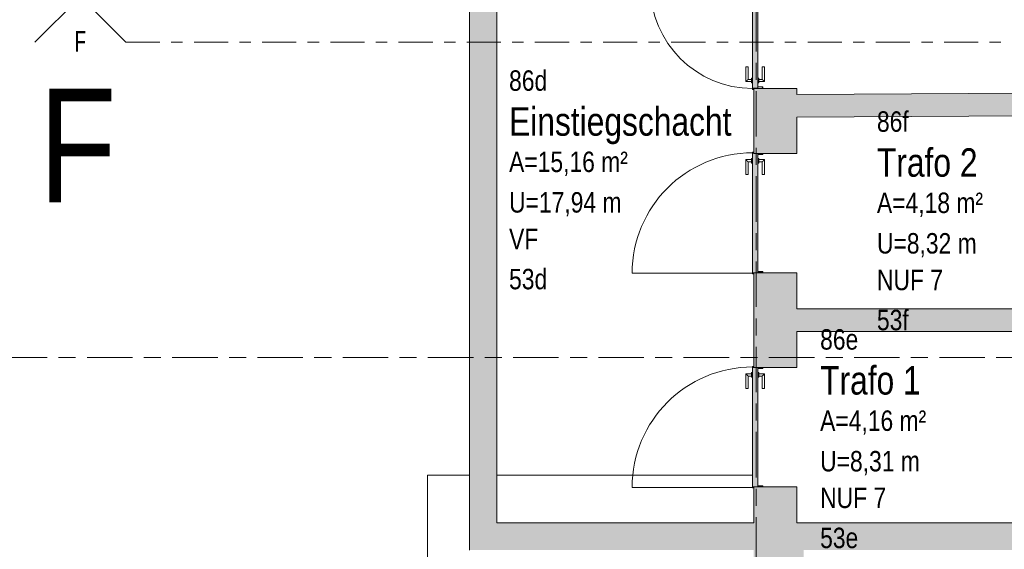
# Model space of a CAD drawing. Header units: metres. Extents: x 2 to 163, y -54 to 869.
# Tile 40 of 78: x 21.79 to 30.46, y 6.29 to 10.96. Entities that reach past the tile are written whole.
import ezdxf

# ---------------------------------------------------------------- set-up
doc = ezdxf.new("R2010")
doc.units = ezdxf.units.M
doc.linetypes.add('_Rasterlinie_', pattern=[0.75, 0.4, -0.1, 0.15, -0.1])
doc.linetypes.add('_Schnittlinie_', pattern=[0.6, 0.3, -0.1, 0.1, -0.1])
for name, color, linetype, lineweight in [('A_Geschossdecken', 7, 'Continuous', 5), ('A_Notizen', 50, 'Continuous', 5), ('A_Raster', 128, 'Continuous', 5), ('A_Raum-Txt', 16, 'Continuous', 5), ('A_Symbol-S_A', 172, 'Continuous', 5), ('A_Tuer', 128, 'Continuous', 5), ('A_Türen_Element', 128, 'Continuous', 5), ('A_Türen_Rahmen', 128, 'Continuous', 5), ('A_Wand', 244, 'Continuous', 5), ('A_Wand_Schraff', 1, 'Continuous', 5), ('A_Öffnung', 128, 'Continuous', 5)]:
    doc.layers.add(name, color=color, linetype=linetype, lineweight=lineweight)
doc.styles.add('Arial Narrow', font='ARIALN.TTF', dxfattribs={"width": 0.8, "height": 0.18})
doc.styles.add('Arial_1', font='arial.ttf', dxfattribs={"width": 0.8, "height": 0.18})
doc.styles.add('Arial_2', font='arial.ttf', dxfattribs={"width": 0.8, "height": 1})
doc.styles.add('Arial_B', font='txt', dxfattribs={"width": 0.8, "height": 0.25})

# ---------------------------------------------------------------- blocks, each defined once
blk = doc.blocks.new('TU DF 1 - Stahl-Eckzarge flächenbündig - DL - 1050 x 2030-8580558-AB-E-1 OK FFB')
at = {"layer": 'A_Tuer', "lineweight": 9}
h = blk.add_hatch(color=253, dxfattribs=at)
h.paths.add_polyline_path([(0.535, -0.19), (0.533, -0.19), (0.533, -0.198), (0.53, -0.2), (0.535, -0.2)], flags=0)
h.paths.add_polyline_path([(0.532, -0.19), (0.53, -0.19), (0.53, -0.2), (0.532, -0.198)], flags=0)
h.paths.add_polyline_path([(0.525, -0.153), (0.517, -0.153), (0.517, -0.112), (0.523, -0.112), (0.523, -0.12), (0.525, -0.12), (0.525, -0.11), (0.515, -0.11), (0.515, -0.155), (0.525, -0.1542)], flags=0)
h.paths.add_polyline_path([(-0.515, -0.155), (-0.515, -0.11), (-0.525, -0.11), (-0.525, -0.12), (-0.523, -0.12), (-0.523, -0.112), (-0.517, -0.112), (-0.517, -0.153), (-0.525, -0.153), (-0.525, -0.155)], flags=0)
h.paths.add_polyline_path([(-0.53, -0.2), (-0.533, -0.198), (-0.533, -0.19), (-0.535, -0.19), (-0.535, -0.2)], flags=0)
h.paths.add_polyline_path([(-0.53, -0.19), (-0.532, -0.19), (-0.532, -0.198), (-0.53, -0.2)], flags=0)
blk.add_hatch(color=253, dxfattribs=at).paths.add_polyline_path([(0.526, -0.2), (0.525, -0.155), (-0.525, -0.155), (-0.525, -0.2), (0.525, -0.2)], flags=0)
at = {"layer": 'A_Tuer', "color": 250, "lineweight": 9}
for p, q in [((-0.48, -0.145), (-0.48, -0.155)), ((-0.48, -0.145), (-0.44, -0.145)), ((-0.47, -0.095), (-0.47, -0.145)), ((-0.34, -0.095), (-0.47, -0.095)), ((-0.47, -0.095), (-0.47, -0.145)), ((-0.34, -0.095), (-0.47, -0.095)), ((-0.45, -0.145), (-0.45, -0.115)), ((-0.45, -0.115), (-0.34, -0.115)), ((-0.45, -0.145), (-0.45, -0.115)), ((-0.45, -0.115), (-0.34, -0.115)), ((-0.44, -0.155), (-0.44, -0.145)), ((-0.34, -0.095), (-0.34, -0.115)), ((-0.34, -0.095), (-0.34, -0.115)), ((-0.48, -0.2), (-0.48, -0.21)), ((-0.44, -0.21), (-0.48, -0.21)), ((-0.47, -0.21), (-0.47, -0.26)), ((-0.47, -0.21), (-0.47, -0.26)), ((-0.45, -0.24), (-0.45, -0.21)), ((-0.45, -0.24), (-0.45, -0.21)), ((-0.34, -0.24), (-0.45, -0.24)), ((-0.34, -0.24), (-0.45, -0.24)), ((-0.44, -0.21), (-0.44, -0.2)), ((-0.34, -0.24), (-0.34, -0.26)), ((-0.34, -0.24), (-0.34, -0.26)), ((-0.47, -0.26), (-0.34, -0.26)), ((-0.47, -0.26), (-0.34, -0.26))]:
    blk.add_line(p, q, dxfattribs=at)
for points in [[(-0.45, -0.115), (-0.45, -0.115), (-0.4502, -0.1148), (-0.4507, -0.1143), (-0.4513, -0.1137), (-0.4519, -0.1131), (-0.4525, -0.1125), (-0.4531, -0.1119), (-0.4539, -0.1111), (-0.4548, -0.1102), (-0.4556, -0.1094), (-0.4562, -0.1088), (-0.4568, -0.1082), (-0.4574, -0.1076), (-0.458, -0.107), (-0.4587, -0.1063), (-0.4593, -0.1057), (-0.46, -0.105), (-0.4607, -0.1043), (-0.4613, -0.1037), (-0.462, -0.103), (-0.4626, -0.1024), (-0.4632, -0.1018), (-0.4638, -0.1012), (-0.4644, -0.1006), (-0.465, -0.1), (-0.4656, -0.0994), (-0.4663, -0.0987), (-0.4669, -0.0981), (-0.4675, -0.0975), (-0.4681, -0.0969), (-0.4687, -0.0963), (-0.4693, -0.0957), (-0.4698, -0.0952), (-0.47, -0.095), (-0.47, -0.095)], [(-0.45, -0.115), (-0.45, -0.115), (-0.4502, -0.1148), (-0.4507, -0.1143), (-0.4513, -0.1137), (-0.4519, -0.1131), (-0.4525, -0.1125), (-0.4531, -0.1119), (-0.4539, -0.1111), (-0.4548, -0.1102), (-0.4556, -0.1094), (-0.4562, -0.1088), (-0.4568, -0.1082), (-0.4574, -0.1076), (-0.458, -0.107), (-0.4587, -0.1063), (-0.4593, -0.1057), (-0.46, -0.105), (-0.4607, -0.1043), (-0.4613, -0.1037), (-0.462, -0.103), (-0.4626, -0.1024), (-0.4632, -0.1018), (-0.4638, -0.1012), (-0.4644, -0.1006), (-0.465, -0.1), (-0.4656, -0.0994), (-0.4663, -0.0987), (-0.4669, -0.0981), (-0.4675, -0.0975), (-0.4681, -0.0969), (-0.4687, -0.0963), (-0.4693, -0.0957), (-0.4698, -0.0952), (-0.47, -0.095), (-0.47, -0.095)], [(-0.47, -0.26), (-0.47, -0.26), (-0.4698, -0.2598), (-0.4693, -0.2593), (-0.4687, -0.2587), (-0.4681, -0.2581), (-0.4675, -0.2575), (-0.4669, -0.2569), (-0.4661, -0.2561), (-0.4652, -0.2552), (-0.4644, -0.2544), (-0.4638, -0.2538), (-0.4632, -0.2532), (-0.4626, -0.2526), (-0.462, -0.252), (-0.4613, -0.2513), (-0.4607, -0.2507), (-0.46, -0.25), (-0.4593, -0.2493), (-0.4587, -0.2487), (-0.458, -0.248), (-0.4574, -0.2474), (-0.4568, -0.2468), (-0.4562, -0.2462), (-0.4556, -0.2456), (-0.455, -0.245), (-0.4544, -0.2444), (-0.4537, -0.2437), (-0.4531, -0.2431), (-0.4525, -0.2425), (-0.4519, -0.2419), (-0.4513, -0.2413), (-0.4507, -0.2407), (-0.4502, -0.2402), (-0.45, -0.24), (-0.45, -0.24)], [(-0.47, -0.26), (-0.47, -0.26), (-0.4698, -0.2598), (-0.4693, -0.2593), (-0.4687, -0.2587), (-0.4681, -0.2581), (-0.4675, -0.2575), (-0.4669, -0.2569), (-0.4661, -0.2561), (-0.4652, -0.2552), (-0.4644, -0.2544), (-0.4638, -0.2538), (-0.4632, -0.2532), (-0.4626, -0.2526), (-0.462, -0.252), (-0.4613, -0.2513), (-0.4607, -0.2507), (-0.46, -0.25), (-0.4593, -0.2493), (-0.4587, -0.2487), (-0.458, -0.248), (-0.4574, -0.2474), (-0.4568, -0.2468), (-0.4562, -0.2462), (-0.4556, -0.2456), (-0.455, -0.245), (-0.4544, -0.2444), (-0.4537, -0.2437), (-0.4531, -0.2431), (-0.4525, -0.2425), (-0.4519, -0.2419), (-0.4513, -0.2413), (-0.4507, -0.2407), (-0.4502, -0.2402), (-0.45, -0.24), (-0.45, -0.24)]]:
    blk.add_open_spline(points, degree=3, knots=[0, 0, 0, 0, 0.083333, 0.125, 0.166667, 0.208333, 0.229167, 0.25, 0.291667, 0.333333, 0.354167, 0.375, 0.395833, 0.416667, 0.4375, 0.458333, 0.479167, 0.5, 0.520833, 0.541667, 0.5625, 0.583333, 0.604167, 0.625, 0.645833, 0.666667, 0.6875, 0.708333, 0.75, 0.770833, 0.791667, 0.833333, 0.875, 0.916667, 1, 1, 1, 1], dxfattribs=at)
at = {"layer": 'A_Türen_Element', "color": 250, "lineweight": 9}
for p, q in [((0.525, -0.155), (-0.525, -0.155)), ((-0.526, -0.19), (-0.526, -0.2)), ((-0.526, -0.2), (0.526, -0.2)), ((0.526, -0.2), (0.526, -0.19))]:
    blk.add_line(p, q, dxfattribs=at)
at = {"layer": 'A_Türen_Rahmen', "color": 250, "lineweight": 9}
for p, q in [((-0.525, -0.11), (-0.515, -0.11)), ((-0.523, -0.12), (-0.525, -0.12)), ((-0.525, -0.153), (-0.517, -0.153)), ((-0.515, -0.155), (-0.525, -0.155)), ((-0.523, -0.112), (-0.523, -0.12)), ((-0.517, -0.112), (-0.523, -0.112)), ((-0.517, -0.153), (-0.517, -0.112)), ((-0.515, -0.11), (-0.515, -0.155)), ((0.515, -0.11), (0.525, -0.11)), ((0.515, -0.155), (0.515, -0.11)), ((0.525, -0.155), (0.515, -0.155)), ((0.517, -0.112), (0.517, -0.153)), ((0.523, -0.112), (0.517, -0.112)), ((0.517, -0.153), (0.525, -0.153)), ((0.523, -0.12), (0.523, -0.112)), ((0.525, -0.12), (0.523, -0.12)), ((-0.535, -0.2), (-0.535, -0.19)), ((-0.53, -0.2), (-0.535, -0.2)), ((-0.533, -0.19), (-0.533, -0.198)), ((-0.533, -0.198), (-0.532, -0.198)), ((-0.532, -0.198), (-0.532, -0.19)), ((-0.53, -0.19), (-0.53, -0.2)), ((0.53, -0.2), (0.53, -0.19)), ((0.535, -0.2), (0.53, -0.2)), ((0.532, -0.19), (0.532, -0.198)), ((0.532, -0.198), (0.533, -0.198)), ((0.533, -0.198), (0.533, -0.19)), ((0.535, -0.19), (0.535, -0.2))]:
    blk.add_line(p, q, dxfattribs=at)
at = {"layer": 'A_Öffnung', "color": 250, "lineweight": 9}
blk.add_line((0.53, -0.2), (0.53, -1.26), dxfattribs=at)
blk.add_arc((0.53, -0.2), 1.06, 180, 270, dxfattribs=at)
blk = doc.blocks.new('TU DF 1 - Stahl-Eckzarge flächenbündig - DL - 900 x 2050-8580560-AB-E-1 OK FFB')
at = {"layer": 'A_Tuer', "lineweight": 9}
h = blk.add_hatch(color=253, dxfattribs=at)
h.paths.add_polyline_path([(-0.46, 0.2), (-0.46, 0.19), (-0.458, 0.19), (-0.458, 0.198), (-0.452, 0.198), (-0.4511, 0.19), (-0.45, 0.19), (-0.4511, 0.2)], flags=0)
h.paths.add_polyline_path([(-0.45, 0.153), (-0.437, 0.153), (-0.437, 0.112), (-0.448, 0.112), (-0.448, 0.12), (-0.45, 0.12), (-0.45, 0.11), (-0.435, 0.11), (-0.435, 0.155), (-0.45, 0.155)], flags=0)
h.paths.add_polyline_path([(0.435, 0.155), (0.435, 0.11), (0.45, 0.11), (0.45, 0.12), (0.448, 0.12), (0.448, 0.112), (0.437, 0.112), (0.437, 0.153), (0.45, 0.153), (0.45, 0.155), (0.4367, 0.155)], flags=0)
h.paths.add_polyline_path([(0.45, 0.2), (0.45, 0.19), (0.452, 0.19), (0.452, 0.198), (0.458, 0.198), (0.458, 0.19), (0.46, 0.19), (0.46, 0.2)], flags=0)
blk.add_hatch(color=253, dxfattribs=at).paths.add_polyline_path([(-0.446, 0.155), (0.446, 0.155), (0.446, 0.2), (-0.446, 0.2), (-0.446, 0.1696)], flags=0)
at = {"layer": 'A_Tuer', "color": 250, "lineweight": 9}
for p, q in [((-0.39, 0.26), (-0.39, 0.21)), ((-0.26, 0.26), (-0.39, 0.26)), ((-0.39, 0.26), (-0.39, 0.21)), ((-0.26, 0.26), (-0.39, 0.26)), ((-0.26, 0.26), (-0.26, 0.24)), ((-0.26, 0.26), (-0.26, 0.24)), ((-0.4, 0.21), (-0.4, 0.2)), ((-0.4, 0.21), (-0.36, 0.21)), ((-0.37, 0.21), (-0.37, 0.24)), ((-0.37, 0.24), (-0.26, 0.24)), ((-0.37, 0.21), (-0.37, 0.24)), ((-0.37, 0.24), (-0.26, 0.24)), ((-0.36, 0.2), (-0.36, 0.21)), ((-0.4, 0.155), (-0.4, 0.145)), ((-0.36, 0.145), (-0.4, 0.145)), ((-0.39, 0.145), (-0.39, 0.095)), ((-0.39, 0.145), (-0.39, 0.095)), ((-0.39, 0.095), (-0.26, 0.095)), ((-0.39, 0.095), (-0.26, 0.095)), ((-0.37, 0.115), (-0.37, 0.145)), ((-0.37, 0.115), (-0.37, 0.145)), ((-0.26, 0.115), (-0.37, 0.115)), ((-0.26, 0.115), (-0.37, 0.115)), ((-0.36, 0.145), (-0.36, 0.155)), ((-0.26, 0.115), (-0.26, 0.095)), ((-0.26, 0.115), (-0.26, 0.095))]:
    blk.add_line(p, q, dxfattribs=at)
for points in [[(-0.37, 0.24), (-0.37, 0.24), (-0.3702, 0.2402), (-0.3707, 0.2407), (-0.3713, 0.2413), (-0.3719, 0.2419), (-0.3725, 0.2425), (-0.3731, 0.2431), (-0.3739, 0.2439), (-0.3748, 0.2448), (-0.3756, 0.2456), (-0.3762, 0.2462), (-0.3768, 0.2468), (-0.3774, 0.2474), (-0.378, 0.248), (-0.3787, 0.2487), (-0.3793, 0.2493), (-0.38, 0.25), (-0.3807, 0.2507), (-0.3813, 0.2513), (-0.382, 0.252), (-0.3826, 0.2526), (-0.3832, 0.2532), (-0.3838, 0.2538), (-0.3844, 0.2544), (-0.385, 0.255), (-0.3856, 0.2556), (-0.3863, 0.2563), (-0.3869, 0.2569), (-0.3875, 0.2575), (-0.3881, 0.2581), (-0.3887, 0.2587), (-0.3893, 0.2593), (-0.3898, 0.2598), (-0.39, 0.26), (-0.39, 0.26)], [(-0.37, 0.24), (-0.37, 0.24), (-0.3702, 0.2402), (-0.3707, 0.2407), (-0.3713, 0.2413), (-0.3719, 0.2419), (-0.3725, 0.2425), (-0.3731, 0.2431), (-0.3739, 0.2439), (-0.3748, 0.2448), (-0.3756, 0.2456), (-0.3762, 0.2462), (-0.3768, 0.2468), (-0.3774, 0.2474), (-0.378, 0.248), (-0.3787, 0.2487), (-0.3793, 0.2493), (-0.38, 0.25), (-0.3807, 0.2507), (-0.3813, 0.2513), (-0.382, 0.252), (-0.3826, 0.2526), (-0.3832, 0.2532), (-0.3838, 0.2538), (-0.3844, 0.2544), (-0.385, 0.255), (-0.3856, 0.2556), (-0.3863, 0.2563), (-0.3869, 0.2569), (-0.3875, 0.2575), (-0.3881, 0.2581), (-0.3887, 0.2587), (-0.3893, 0.2593), (-0.3898, 0.2598), (-0.39, 0.26), (-0.39, 0.26)], [(-0.39, 0.095), (-0.39, 0.095), (-0.3898, 0.0952), (-0.3893, 0.0957), (-0.3887, 0.0963), (-0.3881, 0.0969), (-0.3875, 0.0975), (-0.3869, 0.0981), (-0.3861, 0.0989), (-0.3852, 0.0998), (-0.3844, 0.1006), (-0.3838, 0.1012), (-0.3832, 0.1018), (-0.3826, 0.1024), (-0.382, 0.103), (-0.3813, 0.1037), (-0.3807, 0.1043), (-0.38, 0.105), (-0.3793, 0.1057), (-0.3787, 0.1063), (-0.378, 0.107), (-0.3774, 0.1076), (-0.3768, 0.1082), (-0.3762, 0.1088), (-0.3756, 0.1094), (-0.375, 0.11), (-0.3744, 0.1106), (-0.3737, 0.1113), (-0.3731, 0.1119), (-0.3725, 0.1125), (-0.3719, 0.1131), (-0.3713, 0.1137), (-0.3707, 0.1143), (-0.3702, 0.1148), (-0.37, 0.115), (-0.37, 0.115)], [(-0.39, 0.095), (-0.39, 0.095), (-0.3898, 0.0952), (-0.3893, 0.0957), (-0.3887, 0.0963), (-0.3881, 0.0969), (-0.3875, 0.0975), (-0.3869, 0.0981), (-0.3861, 0.0989), (-0.3852, 0.0998), (-0.3844, 0.1006), (-0.3838, 0.1012), (-0.3832, 0.1018), (-0.3826, 0.1024), (-0.382, 0.103), (-0.3813, 0.1037), (-0.3807, 0.1043), (-0.38, 0.105), (-0.3793, 0.1057), (-0.3787, 0.1063), (-0.378, 0.107), (-0.3774, 0.1076), (-0.3768, 0.1082), (-0.3762, 0.1088), (-0.3756, 0.1094), (-0.375, 0.11), (-0.3744, 0.1106), (-0.3737, 0.1113), (-0.3731, 0.1119), (-0.3725, 0.1125), (-0.3719, 0.1131), (-0.3713, 0.1137), (-0.3707, 0.1143), (-0.3702, 0.1148), (-0.37, 0.115), (-0.37, 0.115)]]:
    blk.add_open_spline(points, degree=3, knots=[0, 0, 0, 0, 0.083333, 0.125, 0.166667, 0.208333, 0.229167, 0.25, 0.291667, 0.333333, 0.354167, 0.375, 0.395833, 0.416667, 0.4375, 0.458333, 0.479167, 0.5, 0.520833, 0.541667, 0.5625, 0.583333, 0.604167, 0.625, 0.645833, 0.666667, 0.6875, 0.708333, 0.75, 0.770833, 0.791667, 0.833333, 0.875, 0.916667, 1, 1, 1, 1], dxfattribs=at)
at = {"layer": 'A_Türen_Element', "color": 250, "lineweight": 9}
for p, q in [((-0.446, 0.2), (0.446, 0.2)), ((-0.446, 0.155), (-0.446, 0.2)), ((0.446, 0.2), (0.446, 0.155)), ((0.446, 0.155), (-0.446, 0.155))]:
    blk.add_line(p, q, dxfattribs=at)
at = {"layer": 'A_Türen_Rahmen', "color": 250, "lineweight": 9}
for p, q in [((-0.45, 0.2), (-0.46, 0.2)), ((-0.46, 0.2), (-0.46, 0.19)), ((-0.458, 0.19), (-0.458, 0.198)), ((-0.458, 0.198), (-0.452, 0.198)), ((-0.452, 0.198), (-0.452, 0.19)), ((-0.45, 0.19), (-0.45, 0.2)), ((0.46, 0.2), (0.45, 0.2)), ((0.45, 0.2), (0.45, 0.19)), ((0.452, 0.19), (0.452, 0.198)), ((0.452, 0.198), (0.458, 0.198)), ((0.458, 0.198), (0.458, 0.19)), ((0.46, 0.19), (0.46, 0.2)), ((-0.435, 0.155), (-0.45, 0.155)), ((-0.45, 0.153), (-0.437, 0.153)), ((-0.448, 0.12), (-0.45, 0.12)), ((-0.45, 0.11), (-0.435, 0.11)), ((-0.448, 0.112), (-0.448, 0.12)), ((-0.437, 0.112), (-0.448, 0.112)), ((-0.437, 0.153), (-0.437, 0.112)), ((-0.435, 0.11), (-0.435, 0.155)), ((0.45, 0.155), (0.435, 0.155)), ((0.435, 0.155), (0.435, 0.11)), ((0.435, 0.11), (0.45, 0.11)), ((0.437, 0.112), (0.437, 0.153)), ((0.437, 0.153), (0.45, 0.153)), ((0.448, 0.112), (0.437, 0.112)), ((0.45, 0.12), (0.448, 0.12)), ((0.448, 0.12), (0.448, 0.112))]:
    blk.add_line(p, q, dxfattribs=at)
at = {"layer": 'A_Öffnung', "color": 250, "lineweight": 9}
blk.add_line((0.45, 0.2), (0.45, 1.1), dxfattribs=at)
blk.add_arc((0.45, 0.2), 0.9, 90, 180, dxfattribs=at)
blk = doc.blocks.new('Schnitt - Name-592450-AB-E-1 OK FFB')
at = {"layer": 'A_Symbol-S_A', "lineweight": 9}
for p, q in [((-0.004, 0.004), (-0.008, 0)), ((0, 0), (-0.004, 0.004))]:
    blk.add_line(p, q, dxfattribs=at)

msp = doc.modelspace()

# ---------------------------------------------------------------- hatches: boundary and pattern name
at = {"layer": 'A_Wand_Schraff', "lineweight": 9}
h = msp.add_hatch(color=253, dxfattribs=at)
h.paths.add_polyline_path([(28.6315, 6.5265), (28.6315, 6.844), (28.2515, 6.844), (28.2515, 6.5265)], flags=0)
h.paths.add_polyline_path([(28.2515, 7.894), (28.6315, 7.894), (28.6315, 8.729), (28.2515, 8.729), (28.2515, 8.0412)], flags=0)
h.paths.add_polyline_path([(28.2515, 9.779), (28.6315, 9.779), (28.6315, 10.3505), (28.2515, 10.3495), (28.2515, 9.8168)], flags=0)
h.paths.add_polyline_path([(28.6315, 11.2505), (28.6315, 11.8346), (28.2515, 11.8346), (28.2515, 11.2505)], flags=0)
h.paths.add_polyline_path([(28.2515, 12.8846), (28.6315, 12.8846), (28.6315, 16.7123), (28.2515, 16.5756), (28.2515, 13.2365)], flags=0)
for points in [[(25.9915, 6.5265), (25.9915, 13.2365), (25.7515, 13.2365), (25.7515, 6.5265)], [(28.6315, 10.0973), (31.1009, 10.111), (31.1009, 10.311), (28.6315, 10.2973), (28.6315, 10.1719)], [(28.6761, 8.2115), (31.1009, 8.2115), (31.1009, 8.4115), (28.6315, 8.4115), (28.6315, 8.2115)], [(26.0713, 6.2865), (28.2508, 6.2865), (28.2508, 6.5265), (25.7515, 6.5265), (25.7515, 6.2865), (25.8313, 6.2865)], [(28.5408, 5.5965), (28.6908, 5.5965), (28.6908, 6.5265), (28.2508, 6.5265), (28.2508, 5.5965), (28.5258, 5.5965)], [(36.7463, 6.2865), (37.0363, 6.2865), (37.0363, 6.5265), (28.6908, 6.5265), (28.6908, 6.2865), (32.9876, 6.2865)]]:
    msp.add_hatch(color=253, dxfattribs=at).paths.add_polyline_path(points, flags=0)

# ---------------------------------------------------------------- linework, layer by layer
at = {"layer": 'A_Geschossdecken', "color": 253, "lineweight": 9}
for p, q in [((28.2515, 10.3505), (28.2515, 10.3545)), ((25.7515, 6.9465), (25.3815, 6.9465)), ((25.3815, 6.9465), (25.3815, -16.6096)), ((28.2415, 6.9465), (25.9915, 6.9465))]:
    msp.add_line(p, q, dxfattribs=at)
at = {"layer": 'A_Raster', "linetype": '_Rasterlinie_', "lineweight": 9}
for p, q in [((28.2722, -53.073), (28.2722, 37.0621)), ((87.2847, 7.9816), (15.4272, 7.9816))]:
    msp.add_line(p, q, dxfattribs=at)
at = {"layer": 'A_Symbol-S_A', "linetype": '_Schnittlinie_', "lineweight": 9}
msp.add_line((22.7262, 10.7587), (86.0189, 10.7587), dxfattribs=at)
at = {"layer": 'A_Wand', "color": 250, "lineweight": 9}
for p, q in [((25.7515, 13.4765), (25.7515, 6.2865)), ((25.9915, 6.5265), (25.9915, 13.2365)), ((28.6315, 10.3505), (28.2515, 10.3505)), ((28.2515, 10.3505), (28.2515, 9.779)), ((28.6315, 10.2973), (28.6315, 10.3505)), ((31.4131, 10.3127), (28.6315, 10.2973)), ((28.6315, 10.0973), (31.1009, 10.111)), ((28.6315, 9.779), (28.6315, 10.0973)), ((28.2515, 9.779), (28.6315, 9.779)), ((28.6315, 8.729), (28.2515, 8.729)), ((28.2515, 8.729), (28.2515, 7.894)), ((28.6315, 8.4115), (28.6315, 8.729)), ((31.1009, 8.4115), (28.6315, 8.4115)), ((28.6315, 7.894), (28.6315, 8.2115)), ((28.6315, 8.2115), (31.1009, 8.2115)), ((28.2515, 7.894), (28.6315, 7.894)), ((28.6315, 6.844), (28.2515, 6.844)), ((28.2515, 6.844), (28.2515, 6.5265)), ((28.6315, 6.5265), (28.6315, 6.844)), ((28.2515, 6.5265), (25.9915, 6.5265)), ((31.1009, 6.5265), (28.6315, 6.5265))]:
    msp.add_line(p, q, dxfattribs=at)

# ---------------------------------------------------------------- block references
at = {"layer": 'A_Symbol-S_A', "lineweight": 9, "xscale": 99.99999999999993, "yscale": 99.99999999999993, "zscale": 99.99999999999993}
msp.add_blockref('Schnitt - Name-592450-AB-E-1 OK FFB', (22.7262, 10.7587), dxfattribs=at)
at = {"layer": 'A_Tuer', "color": 250, "lineweight": 9}
for name, p, rotation in [('TU DF 1 - Stahl-Eckzarge flächenbündig - DL - 900 x 2050-8580560-AB-E-1 OK FFB', (28.4415, 10.8005), 89.99999999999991), ('TU DF 1 - Stahl-Eckzarge flächenbündig - DL - 1050 x 2030-8580558-AB-E-1 OK FFB', (28.4415, 9.254), 269.9999999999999), ('TU DF 1 - Stahl-Eckzarge flächenbündig - DL - 1050 x 2030-8580558-AB-E-1 OK FFB', (28.4415, 7.369), 269.9999999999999)]:
    msp.add_blockref(name, p, dxfattribs=dict(at, rotation=rotation))

# ---------------------------------------------------------------- texts
at = {"layer": 'A_Notizen', "color": 7, "insert": (21.9601, 10.3472), "char_height": 1, "width": 0.827342, "attachment_point": 1, "style": 'Arial_2'}
msp.add_mtext('F', dxfattribs=at)
at = {"layer": 'A_Raum-Txt', "attachment_point": 1}
for s, insert, char_height, width, style in [('86d', (26.0985, 10.5099), 0.18, 0.40405, 'Arial_1'), ('Einstiegschacht', (26.0985, 10.1845), 0.25, 2.58464, 'Arial_B'), ('86f', (29.3356, 10.1492), 0.18, 0.333502, 'Arial_1'), ('A=15,16 m²', (26.0985, 9.7947), 0.18, 1.244219, 'Arial_1'), ('Trafo 2', (29.3356, 9.8237), 0.25, 1.128776, 'Arial_B'), ('U=17,94 m', (26.0985, 9.438), 0.18, 1.180084, 'Arial_1'), ('A=4,18 m²', (29.3356, 9.4339), 0.18, 1.109535, 'Arial_1'), ('VF', (26.0985, 9.1154), 0.18, 0.307848, 'Arial_1'), ('U=8,32 m', (29.3356, 9.0773), 0.18, 1.0454, 'Arial_1'), ('53d', (26.0985, 8.7627), 0.18, 0.40405, 'Arial_1'), ('NUF 7', (29.3356, 8.7546), 0.18, 0.692658, 'Arial_1'), ('53f', (29.3356, 8.402), 0.18, 0.333502, 'Arial_1'), ('86e', (28.8356, 8.2316), 0.18, 0.397637, 'Arial_1'), ('Trafo 1', (28.8356, 7.9061), 0.25, 1.128776, 'Arial_B'), ('A=4,16 m²', (28.8356, 7.5163), 0.18, 1.109535, 'Arial_1'), ('U=8,31 m', (28.8356, 7.1596), 0.18, 1.0454, 'Arial_1'), ('NUF 7', (28.8356, 6.837), 0.18, 0.692658, 'Arial_1'), ('53e', (28.8356, 6.4844), 0.18, 0.397637, 'Arial_1')]:
    msp.add_mtext(s, dxfattribs=dict(at, insert=insert, char_height=char_height, width=width, style=style))
at = {"layer": 'A_Symbol-S_A', "insert": (22.2752, 10.8558), "char_height": 0.18, "width": 0.121856, "attachment_point": 1, "style": 'Arial Narrow'}
msp.add_mtext('F', dxfattribs=at)

doc.saveas('drawing.dxf')
